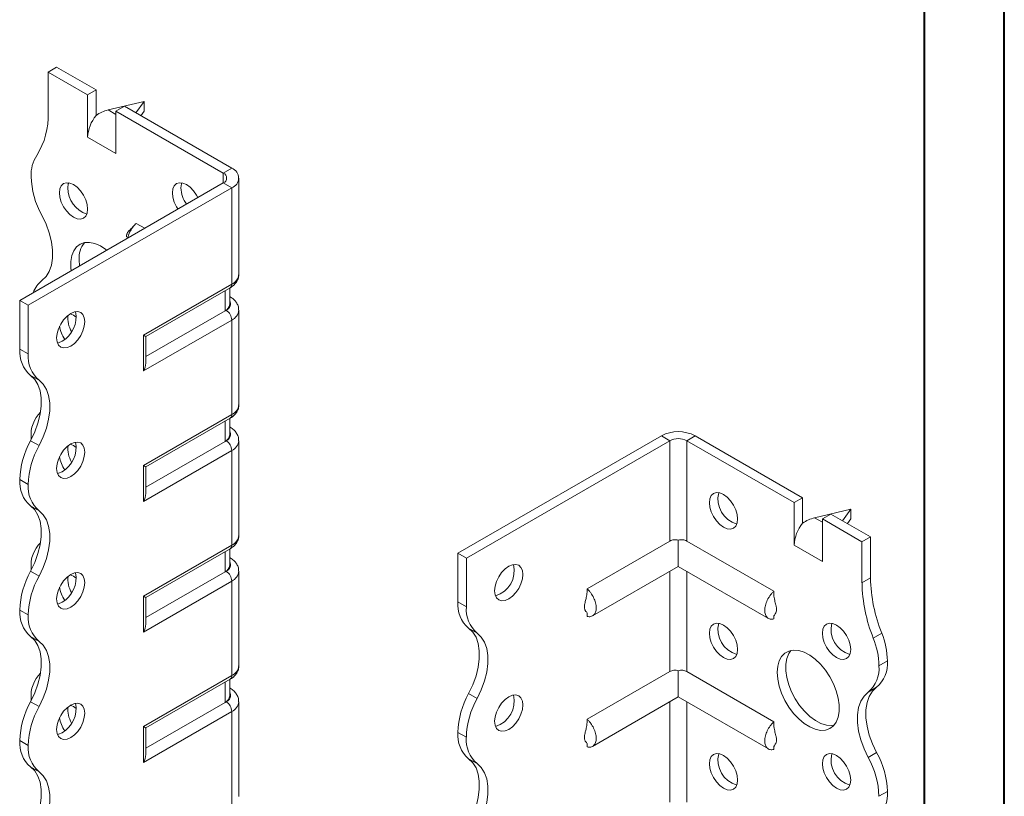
# Model space of a CAD drawing. Header units: millimetres. Extents: x 0 to 210, y 0 to 297.
# Tile 4 of 6: x 148 to 210, y 112 to 160. Entities that reach past the tile are written whole.
import ezdxf

# ---------------------------------------------------------------- set-up
doc = ezdxf.new("R2010")
doc.units = ezdxf.units.MM

msp = doc.modelspace()

# ---------------------------------------------------------------- linework, layer by layer
at = {"color": 7, "linetype": 'Continuous', "lineweight": 40}
for p, q in [((210.079, 0.215), (210.079, 297.215)), ((205.079, 5.215), (205.079, 292.215))]:
    msp.add_line(p, q, dxfattribs=at)
at = {"color": 7, "linetype": 'Continuous', "lineweight": 15}
for p, q in [((150.266, 157.014), (150.796, 157.32)), ((153.271, 155.892), (150.796, 157.32)), ((150.266, 157.014), (150.266, 154.45)), ((152.741, 155.585), (150.266, 157.014)), ((153.271, 155.892), (152.741, 155.585)), ((153.271, 154.299), (153.271, 155.892)), ((152.741, 152.932), (152.741, 155.585)), ((156.276, 155.177), (154.022, 154.641)), ((154.022, 154.641), (154.508, 154.361)), ((154.508, 154.565), (155.039, 154.871)), ((161.756, 150.993), (155.039, 154.871)), ((155.761, 154.454), (156.276, 155.177)), ((156.276, 155.177), (156.276, 154.565)), ((154.508, 151.911), (154.508, 154.565)), ((161.226, 150.687), (154.508, 154.565)), ((156.276, 154.565), (156.07, 154.276)), ((152.741, 152.932), (154.508, 151.911)), ((161.226, 150.687), (161.756, 150.993)), ((161.226, 150.687), (161.226, 150.075)), ((162.195, 144.359), (162.195, 150.381)), ((148.498, 142.727), (161.226, 150.075)), ((149.028, 142.421), (161.756, 149.768)), ((161.226, 150.075), (161.756, 149.768)), ((161.756, 143.747), (161.756, 149.768)), ((156.316, 147.241), (155.781, 147.549)), ((152.21, 145.276), (152.237, 144.886)), ((156.23, 140.556), (161.756, 143.747)), ((156.377, 140.472), (161.653, 143.518)), ((161.629, 142.483), (161.629, 143.504)), ((161.337, 142.075), (161.337, 143.335)), ((161.653, 142.955), (161.629, 142.968)), ((161.653, 142.955), (161.629, 142.966)), ((149.028, 142.421), (148.498, 142.727)), ((148.498, 139.686), (148.498, 142.727)), ((149.028, 139.379), (149.028, 142.421)), ((161.337, 142.075), (156.377, 139.212)), ((161.403, 142.113), (161.337, 142.075)), ((162.195, 136.193), (162.195, 142.113)), ((161.756, 141.501), (156.23, 138.311)), ((161.756, 135.581), (161.756, 141.501)), ((156.23, 138.311), (156.23, 140.556)), ((156.377, 138.804), (156.377, 140.472)), ((148.498, 139.686), (149.028, 139.379)), ((149.704, 137.728), (149.173, 138.034)), ((156.23, 132.391), (161.756, 135.581)), ((156.377, 132.306), (161.653, 135.352)), ((161.337, 133.91), (161.337, 135.17)), ((161.629, 134.318), (161.629, 135.339)), ((161.653, 134.789), (161.629, 134.802)), ((161.653, 134.789), (161.629, 134.8)), ((149.173, 133.951), (149.704, 133.645)), ((149.205, 134.151), (149.208, 134.016)), ((161.337, 133.91), (156.377, 131.047)), ((161.403, 133.948), (161.337, 133.91)), ((162.195, 128.028), (162.195, 133.948)), ((175.898, 126.909), (188.626, 134.257)), ((176.429, 126.603), (189.157, 133.951)), ((189.157, 133.951), (188.626, 134.257)), ((189.157, 133.951), (189.157, 127.67)), ((190.217, 133.951), (190.748, 134.257)), ((190.217, 127.67), (190.217, 133.951)), ((190.217, 133.951), (196.935, 130.073)), ((190.748, 134.257), (197.465, 130.379)), ((161.756, 133.336), (156.23, 130.145)), ((161.756, 127.416), (161.756, 133.336)), ((156.23, 130.145), (156.23, 132.391)), ((156.377, 130.638), (156.377, 132.306)), ((149.028, 131.214), (148.498, 131.52)), ((148.498, 131.519), (148.498, 131.52)), ((148.498, 131.519), (149.028, 131.213)), ((149.028, 131.213), (149.028, 131.214)), ((197.465, 130.379), (196.935, 130.073)), ((196.935, 127.419), (196.935, 130.073)), ((197.465, 128.786), (197.465, 130.379)), ((149.703, 129.563), (149.173, 129.869)), ((200.47, 129.664), (198.216, 129.128)), ((198.702, 129.052), (199.233, 129.358)), ((199.233, 129.358), (201.708, 127.93)), ((199.955, 128.942), (200.47, 129.664)), ((200.47, 129.664), (200.47, 129.052)), ((198.216, 129.128), (198.702, 128.848)), ((198.702, 126.398), (198.702, 129.052)), ((198.702, 129.052), (201.177, 127.623)), ((200.47, 129.052), (200.264, 128.763)), ((189.157, 127.67), (183.984, 124.684)), ((189.687, 127.724), (189.687, 126.087)), ((190.217, 127.67), (195.662, 124.527)), ((201.177, 127.623), (201.708, 127.93)), ((201.177, 127.623), (201.177, 125.059)), ((201.708, 127.93), (201.708, 125.366)), ((156.23, 124.226), (161.756, 127.416)), ((156.377, 124.141), (161.653, 127.187)), ((161.337, 125.744), (161.337, 127.004)), ((161.629, 126.153), (161.629, 127.173)), ((175.898, 126.909), (176.429, 126.603)), ((175.898, 123.868), (175.898, 126.909)), ((196.935, 127.419), (198.702, 126.398)), ((161.653, 126.624), (161.629, 126.637)), ((161.653, 126.624), (161.629, 126.635)), ((176.429, 123.561), (176.429, 126.603)), ((149.173, 125.786), (149.704, 125.479)), ((149.205, 125.985), (149.208, 125.851)), ((161.337, 125.744), (156.377, 122.881)), ((161.403, 125.783), (161.337, 125.744)), ((162.195, 119.863), (162.195, 125.783)), ((184.322, 122.99), (189.687, 126.087)), ((189.157, 125.781), (189.157, 119.505)), ((189.687, 126.087), (195.324, 122.832)), ((190.217, 119.505), (190.217, 125.781)), ((161.756, 125.17), (156.23, 121.98)), ((161.756, 119.25), (161.756, 125.17)), ((201.177, 125.059), (201.708, 125.366)), ((156.23, 121.98), (156.23, 124.226)), ((156.377, 122.473), (156.377, 124.141)), ((175.898, 123.868), (176.429, 123.561)), ((149.028, 123.048), (148.498, 123.354)), ((148.498, 123.354), (149.028, 123.048)), ((148.498, 123.354), (148.498, 123.354)), ((183.984, 123.179), (183.984, 122.956)), ((149.028, 123.048), (149.028, 123.048)), ((195.662, 123.016), (195.662, 122.799)), ((177.104, 121.91), (176.574, 122.216)), ((149.703, 121.397), (149.173, 121.703)), ((201.884, 121.596), (202.415, 121.902)), ((202.238, 119.867), (202.768, 120.173)), ((189.157, 119.505), (183.984, 116.519)), ((189.687, 119.559), (189.687, 117.921)), ((190.217, 119.505), (195.662, 116.362)), ((156.23, 116.06), (161.756, 119.25)), ((156.377, 115.976), (161.653, 119.021)), ((161.629, 117.987), (161.629, 119.008)), ((161.337, 117.579), (161.337, 118.839)), ((161.653, 118.458), (161.629, 118.472)), ((161.653, 118.458), (161.629, 118.469)), ((202.093, 118.521), (201.563, 118.215)), ((149.205, 117.82), (149.205, 117.819)), ((149.205, 117.819), (149.208, 117.685)), ((176.574, 118.133), (177.104, 117.827)), ((184.322, 114.824), (189.687, 117.921)), ((189.687, 117.921), (195.324, 114.667)), ((149.173, 117.62), (149.704, 117.314)), ((161.337, 117.579), (156.377, 114.716)), ((161.403, 117.617), (161.337, 117.579)), ((162.195, 111.697), (162.195, 117.617)), ((189.157, 117.615), (189.157, 111.339)), ((190.217, 111.339), (190.217, 117.615)), ((161.756, 117.005), (156.23, 113.815)), ((161.756, 111.085), (161.756, 117.005)), ((156.23, 113.815), (156.23, 116.06)), ((156.377, 114.307), (156.377, 115.976)), ((149.028, 114.883), (148.498, 115.189)), ((148.498, 115.189), (149.028, 114.882)), ((148.498, 115.189), (148.498, 115.189)), ((176.429, 115.396), (175.898, 115.702)), ((175.898, 115.701), (175.898, 115.702)), ((175.898, 115.701), (176.429, 115.395)), ((176.429, 115.395), (176.429, 115.396)), ((149.028, 114.882), (149.028, 114.883)), ((183.984, 115.013), (183.984, 114.79)), ((195.662, 114.851), (195.662, 114.633)), ((177.104, 113.745), (176.573, 114.051)), ((201.563, 114.132), (202.093, 114.438)), ((149.703, 113.232), (149.173, 113.538)), ((202.768, 112.008), (202.238, 111.702)), ((202.238, 111.701), (202.768, 112.007)), ((202.238, 111.702), (202.238, 111.701)), ((202.768, 112.008), (202.768, 112.007))]:
    msp.add_line(p, q, dxfattribs=at)
at = {"color": 7, "linetype": 'Continuous', "lineweight": 15, "flags": 128}
for points in [[(152.741, 148.441), (152.71, 148.722), (152.622, 149.019), (152.482, 149.312), (152.299, 149.58), (152.085, 149.805), (151.857, 149.972), (151.628, 150.069), (151.415, 150.09), (151.232, 150.033), (151.091, 149.903), (151.003, 149.708), (150.973, 149.461), (151.003, 149.18), (151.091, 148.882), (151.232, 148.59), (151.415, 148.322), (151.628, 148.097), (151.857, 147.93), (152.085, 147.833), (152.299, 147.812), (152.482, 147.868), (152.622, 147.999), (152.71, 148.194), (152.741, 148.441)], [(151.556, 150.084), (151.533, 150.014), (151.503, 149.767)], [(159.635, 149.156), (159.553, 149.313), (159.37, 149.58), (159.156, 149.805), (158.928, 149.972), (158.699, 150.07), (158.486, 150.091), (158.303, 150.034), (158.162, 149.904), (158.074, 149.709), (158.044, 149.462), (158.074, 149.18), (158.162, 148.883), (158.303, 148.591), (158.397, 148.442)], [(158.627, 150.085), (158.604, 150.015), (158.574, 149.768)], [(149.88, 143.968), (150.14, 144.213), (150.341, 144.536), (150.478, 144.927), (150.547, 145.376), (150.547, 145.872), (150.478, 146.402), (150.341, 146.951), (150.14, 147.505), (149.88, 148.051)], [(153.949, 145.874), (153.885, 145.922), (153.537, 146.141), (153.192, 146.287), (152.86, 146.354), (152.553, 146.34), (152.281, 146.246), (152.051, 146.076), (151.872, 145.833), (151.75, 145.527), (151.688, 145.167), (151.688, 144.764), (151.707, 144.58)], [(151.68, 141.91), (151.451, 141.743), (151.238, 141.518), (151.055, 141.25), (150.914, 140.958), (150.826, 140.661), (150.796, 140.379), (150.826, 140.133), (150.914, 139.937), (151.055, 139.807), (151.238, 139.75), (151.451, 139.772), (151.68, 139.869), (151.909, 140.036), (152.122, 140.261), (152.305, 140.529), (152.445, 140.821), (152.534, 141.118), (152.564, 141.4), (152.534, 141.647), (152.445, 141.842), (152.305, 141.972), (152.122, 142.029), (151.909, 142.008), (151.68, 141.91)], [(152.033, 141.684), (151.857, 141.806), (151.655, 141.896)], [(151.15, 140.175), (150.921, 140.078), (150.849, 140.062)], [(149.173, 138.034), (149.433, 137.788), (149.634, 137.466), (149.77, 137.075), (149.84, 136.625), (149.84, 136.129), (149.77, 135.6), (149.634, 135.051), (149.433, 134.496), (149.173, 133.951)], [(149.704, 133.645), (149.963, 134.19), (150.164, 134.744), (150.301, 135.294), (150.37, 135.823), (150.37, 136.319), (150.301, 136.769), (150.164, 137.16), (149.963, 137.482), (149.704, 137.728)], [(151.68, 133.745), (151.451, 133.578), (151.238, 133.353), (151.055, 133.085), (150.914, 132.793), (150.826, 132.495), (150.796, 132.214), (150.826, 131.967), (150.914, 131.772), (151.055, 131.642), (151.238, 131.585), (151.451, 131.606), (151.68, 131.703), (151.909, 131.87), (152.122, 132.095), (152.305, 132.363), (152.445, 132.656), (152.534, 132.953), (152.564, 133.234), (152.534, 133.481), (152.445, 133.676), (152.305, 133.807), (152.122, 133.863), (151.909, 133.842), (151.68, 133.745)], [(152.033, 133.518), (151.857, 133.641), (151.655, 133.73)], [(151.15, 132.01), (150.921, 131.912), (150.849, 131.897)], [(191.631, 130.072), (191.662, 130.319), (191.75, 130.514), (191.89, 130.644), (192.073, 130.701), (192.287, 130.68), (192.515, 130.583), (192.744, 130.416), (192.957, 130.191), (193.14, 129.923), (193.281, 129.63), (193.369, 129.333), (193.399, 129.052), (193.369, 128.805), (193.281, 128.61), (193.14, 128.479), (192.957, 128.423), (192.744, 128.444), (192.515, 128.541), (192.287, 128.708), (192.073, 128.933), (191.89, 129.201), (191.75, 129.493), (191.662, 129.791), (191.631, 130.072)], [(149.173, 129.869), (149.433, 129.623), (149.633, 129.301), (149.77, 128.91), (149.84, 128.46), (149.84, 127.964), (149.77, 127.434), (149.634, 126.885), (149.433, 126.331), (149.173, 125.786)], [(149.704, 125.479), (149.963, 126.025), (150.164, 126.579), (150.301, 127.128), (150.37, 127.658), (150.37, 128.154), (150.301, 128.603), (150.164, 128.995), (149.963, 129.317), (149.703, 129.563)], [(151.68, 125.579), (151.451, 125.413), (151.238, 125.188), (151.055, 124.92), (150.914, 124.627), (150.826, 124.33), (150.796, 124.048), (150.826, 123.802), (150.914, 123.607), (151.055, 123.476), (151.238, 123.42), (151.451, 123.441), (151.68, 123.538), (151.909, 123.705), (152.122, 123.93), (152.305, 124.198), (152.445, 124.49), (152.534, 124.787), (152.564, 125.069), (152.534, 125.316), (152.445, 125.511), (152.305, 125.641), (152.122, 125.698), (151.909, 125.677), (151.68, 125.579)], [(179.08, 126.092), (178.852, 125.925), (178.638, 125.7), (178.455, 125.433), (178.315, 125.14), (178.227, 124.843), (178.196, 124.561), (178.227, 124.315), (178.315, 124.119), (178.455, 123.989), (178.638, 123.933), (178.852, 123.954), (179.08, 124.051), (179.309, 124.218), (179.522, 124.443), (179.705, 124.711), (179.846, 125.003), (179.934, 125.3), (179.964, 125.582), (179.934, 125.829), (179.846, 126.024), (179.705, 126.154), (179.522, 126.211), (179.309, 126.19), (179.08, 126.092)], [(152.033, 125.353), (151.857, 125.475), (151.655, 125.565)], [(151.15, 123.844), (150.921, 123.747), (150.849, 123.731)], [(176.574, 118.133), (176.833, 118.678), (177.034, 119.233), (177.171, 119.782), (177.24, 120.311), (177.24, 120.807), (177.171, 121.257), (177.034, 121.648), (176.833, 121.971), (176.574, 122.216)], [(191.631, 121.907), (191.662, 122.154), (191.75, 122.349), (191.89, 122.479), (192.073, 122.536), (192.287, 122.514), (192.515, 122.417), (192.744, 122.25), (192.957, 122.025), (193.14, 121.757), (193.281, 121.465), (193.369, 121.168), (193.399, 120.886), (193.369, 120.639), (193.281, 120.444), (193.14, 120.314), (192.957, 120.257), (192.744, 120.279), (192.515, 120.376), (192.287, 120.543), (192.073, 120.768), (191.89, 121.036), (191.75, 121.328), (191.662, 121.625), (191.631, 121.907)], [(198.702, 121.907), (198.733, 122.154), (198.821, 122.349), (198.961, 122.48), (199.144, 122.536), (199.358, 122.515), (199.586, 122.418), (199.815, 122.251), (200.028, 122.026), (200.211, 121.758), (200.352, 121.466), (200.44, 121.168), (200.47, 120.887), (200.44, 120.64), (200.352, 120.445), (200.211, 120.315), (200.028, 120.258), (199.815, 120.279), (199.586, 120.376), (199.358, 120.543), (199.144, 120.768), (198.961, 121.036), (198.821, 121.329), (198.733, 121.626), (198.702, 121.907)], [(149.173, 121.703), (149.433, 121.458), (149.633, 121.135), (149.77, 120.744), (149.84, 120.295), (149.84, 119.799), (149.77, 119.269), (149.634, 118.72), (149.433, 118.165), (149.173, 117.62)], [(149.704, 117.314), (149.963, 117.859), (150.164, 118.414), (150.301, 118.963), (150.37, 119.492), (150.37, 119.989), (150.301, 120.438), (150.164, 120.829), (149.963, 121.152), (149.703, 121.397)], [(177.104, 117.827), (177.363, 118.372), (177.564, 118.926), (177.701, 119.476), (177.77, 120.005), (177.77, 120.501), (177.701, 120.951), (177.564, 121.342), (177.363, 121.664), (177.104, 121.91)], [(195.874, 119.458), (195.905, 119.84), (195.998, 120.175), (196.149, 120.45), (196.354, 120.658), (196.606, 120.79), (196.897, 120.844), (197.218, 120.817), (197.558, 120.711), (197.906, 120.528), (198.251, 120.274), (198.583, 119.959), (198.89, 119.591), (199.162, 119.182), (199.392, 118.747), (199.571, 118.298), (199.693, 117.85), (199.755, 117.418), (199.755, 117.016), (199.693, 116.655), (199.571, 116.349), (199.392, 116.107), (199.162, 115.936), (198.89, 115.843), (198.583, 115.829), (198.251, 115.896), (197.906, 116.041), (197.558, 116.26), (197.218, 116.546), (196.897, 116.89), (196.606, 117.279), (196.354, 117.703), (196.149, 118.147), (195.998, 118.597), (195.905, 119.039), (195.874, 119.458)], [(196.735, 120.825), (196.597, 120.627), (196.474, 120.321), (196.412, 119.96), (196.412, 119.558), (196.474, 119.126), (196.597, 118.678), (196.776, 118.229), (197.005, 117.794), (197.278, 117.386), (197.585, 117.018), (197.916, 116.702), (198.262, 116.448), (198.61, 116.265), (198.95, 116.159), (199.27, 116.132), (199.433, 116.151)], [(202.093, 118.521), (201.834, 118.276), (201.633, 117.953), (201.496, 117.562), (201.426, 117.112), (201.426, 116.616), (201.496, 116.087), (201.633, 115.537), (201.834, 114.983), (202.093, 114.438)], [(179.08, 117.927), (178.852, 117.76), (178.638, 117.535), (178.455, 117.267), (178.315, 116.975), (178.227, 116.678), (178.196, 116.396), (178.227, 116.149), (178.315, 115.954), (178.455, 115.824), (178.638, 115.767), (178.852, 115.788), (179.08, 115.886), (179.309, 116.052), (179.522, 116.277), (179.705, 116.545), (179.846, 116.838), (179.934, 117.135), (179.964, 117.416), (179.934, 117.663), (179.846, 117.858), (179.705, 117.989), (179.522, 118.045), (179.309, 118.024), (179.08, 117.927)], [(201.563, 114.132), (201.303, 114.677), (201.102, 115.231), (200.966, 115.78), (200.896, 116.31), (200.896, 116.806), (200.965, 117.256), (201.102, 117.647), (201.303, 117.969), (201.563, 118.215)], [(151.68, 117.414), (151.451, 117.247), (151.238, 117.022), (151.055, 116.754), (150.914, 116.462), (150.826, 116.165), (150.796, 115.883), (150.826, 115.636), (150.914, 115.441), (151.055, 115.311), (151.238, 115.254), (151.451, 115.275), (151.68, 115.373), (151.909, 115.539), (152.122, 115.765), (152.305, 116.032), (152.445, 116.325), (152.534, 116.622), (152.564, 116.904), (152.534, 117.15), (152.445, 117.346), (152.305, 117.476), (152.122, 117.532), (151.909, 117.511), (151.68, 117.414)], [(152.033, 117.187), (151.857, 117.31), (151.655, 117.399)], [(151.15, 115.679), (150.921, 115.582), (150.849, 115.566)], [(176.574, 109.968), (176.833, 110.513), (177.034, 111.067), (177.171, 111.617), (177.24, 112.146), (177.24, 112.642), (177.171, 113.092), (177.034, 113.483), (176.833, 113.805), (176.573, 114.051)], [(191.631, 113.741), (191.662, 113.988), (191.75, 114.183), (191.89, 114.314), (192.073, 114.37), (192.287, 114.349), (192.515, 114.252), (192.744, 114.085), (192.957, 113.86), (193.14, 113.592), (193.281, 113.3), (193.369, 113.002), (193.399, 112.721), (193.369, 112.474), (193.281, 112.279), (193.14, 112.149), (192.957, 112.092), (192.744, 112.113), (192.515, 112.21), (192.287, 112.377), (192.073, 112.602), (191.89, 112.87), (191.75, 113.163), (191.662, 113.46), (191.631, 113.741)], [(198.702, 113.742), (198.733, 113.989), (198.821, 114.184), (198.961, 114.314), (199.144, 114.371), (199.358, 114.35), (199.586, 114.252), (199.815, 114.086), (200.028, 113.861), (200.211, 113.593), (200.352, 113.3), (200.44, 113.003), (200.47, 112.721), (200.44, 112.475), (200.352, 112.28), (200.211, 112.149), (200.028, 112.093), (199.815, 112.114), (199.586, 112.211), (199.358, 112.378), (199.144, 112.603), (198.961, 112.871), (198.821, 113.163), (198.733, 113.46), (198.702, 113.742)], [(149.173, 113.538), (149.433, 113.292), (149.633, 112.97), (149.77, 112.579), (149.84, 112.129), (149.84, 111.633), (149.77, 111.103), (149.633, 110.554), (149.433, 110), (149.173, 109.454)], [(177.104, 109.662), (177.363, 110.207), (177.564, 110.761), (177.701, 111.31), (177.77, 111.84), (177.77, 112.336), (177.701, 112.786), (177.564, 113.177), (177.363, 113.499), (177.104, 113.745)], [(149.703, 109.148), (149.963, 109.693), (150.164, 110.248), (150.301, 110.797), (150.37, 111.327), (150.37, 111.823), (150.301, 112.273), (150.164, 112.664), (149.963, 112.986), (149.703, 113.232)]]:
    msp.add_lwpolyline(points, dxfattribs=at)
at = {"color": 7, "linetype": 'Continuous', "lineweight": 15}
for centre, radius, start, end in [((145.662, 154.262), 4.608, 327.74846, 2.33871), ((155.04, 152.826), 2.302, 140.22793, 177.36071), ((151.506, 150.574), 2.303, 147.74162, 182.29833), ((161.524, 150.381), 0.655, 290.78342, 69.21658), ((154.514, 150.647), 5.312, 181.78232, 209.26309), ((161.11, 150.381), 0.327, 290.78342, 69.21658), ((153.24, 149.77), 1.737, 180.09569, 251.46791), ((160.467, 149.852), 1.894, 182.54209, 215.65471), ((153.753, 145.378), 1.547, 141.65353, 183.77236), ((161.445, 144.434), 0.754, 294.37466, 354.3052), ((150.82, 142.731), 1.553, 127.23476, 161.82827), ((161.511, 143.719), 0.246, 305.01333, 6.29885), ((161.129, 142.533), 0.503, 294.37466, 354.3052), ((161.253, 142.518), 0.431, 290.26685, 29.20572), ((150.279, 141.678), 1.737, 300.09623, 11.47264), ((153.097, 141.595), 1.589, 172.49112, 211.152), ((160.989, 141.466), 0.768, 2.60548, 57.39452), ((161.46, 142.177), 0.738, 293.67083, 355.26574), ((152.935, 141.417), 1.973, 188.68352, 214.85578), ((150.451, 139.52), 1.96, 175.16429, 229.31203), ((150.981, 139.214), 1.96, 175.16429, 229.31203), ((161.445, 136.268), 0.754, 294.37466, 354.3052), ((151.208, 134.308), 2.009, 134.71765, 184.47723), ((161.511, 135.554), 0.246, 305.01333, 6.29885), ((161.129, 134.368), 0.503, 294.37466, 354.3052), ((161.253, 134.352), 0.431, 290.26685, 29.20572), ((189.687, 132.21), 2.306, 62.60967, 117.39033), ((153.807, 131.355), 5.312, 150.73691, 178.21768), ((150.279, 133.512), 1.737, 300.09623, 11.47264), ((160.989, 133.301), 0.768, 2.60548, 57.39452), ((161.46, 134.012), 0.738, 293.67083, 355.26574), ((189.687, 132.927), 1.153, 62.60967, 117.39033), ((154.337, 131.048), 5.312, 150.73691, 178.21768), ((153.097, 133.43), 1.589, 172.49112, 211.152), ((152.935, 133.252), 1.973, 188.68352, 214.85578), ((150.45, 131.354), 1.959, 175.16254, 229.32327), ((150.98, 131.048), 1.959, 175.16254, 229.32327), ((193.814, 130.311), 1.645, 166.50195, 253.49268), ((199.235, 127.313), 2.302, 140.22793, 177.36071), ((151.208, 126.142), 2.009, 134.71765, 184.47723), ((161.445, 128.103), 0.754, 294.37466, 354.3052), ((161.511, 127.389), 0.246, 305.01333, 6.29885), ((161.253, 126.187), 0.431, 290.26685, 29.20572), ((153.807, 123.189), 5.312, 150.73691, 178.21768), ((150.279, 125.347), 1.737, 300.09623, 11.47264), ((161.129, 126.203), 0.503, 294.37466, 354.3052), ((160.989, 125.135), 0.768, 2.60548, 57.39452), ((161.46, 125.846), 0.738, 293.67083, 355.26574), ((177.782, 125.821), 1.645, 286.50732, 13.49805), ((154.337, 122.883), 5.312, 150.73691, 178.21768), ((153.097, 125.265), 1.589, 172.49112, 211.152), ((210.934, 125.247), 9.758, 181.10398, 201.97437), ((211.464, 125.554), 9.758, 181.10398, 201.97437), ((152.935, 125.086), 1.973, 188.68352, 214.85578), ((177.851, 123.702), 1.96, 175.16429, 229.31203), ((150.45, 123.189), 1.959, 175.16254, 229.32327), ((178.382, 123.396), 1.96, 175.16429, 229.31203), ((150.98, 122.883), 1.959, 175.16254, 229.32327), ((193.814, 122.146), 1.645, 166.50195, 253.49268), ((200.885, 122.147), 1.645, 166.50195, 253.49268), ((197.358, 119.77), 4.881, 1.13517, 21.97152), ((197.888, 120.076), 4.881, 1.13517, 21.97152), ((200.815, 120.007), 1.96, 310.68797, 4.83571), ((161.445, 119.937), 0.754, 294.37466, 354.3052), ((200.285, 119.701), 1.96, 310.68797, 4.83571), ((151.208, 117.977), 2.009, 134.72167, 184.47672), ((161.511, 119.223), 0.246, 305.01333, 6.29885), ((161.129, 118.037), 0.503, 294.37466, 354.3052), ((161.253, 118.021), 0.431, 290.26685, 29.20572), ((181.207, 115.537), 5.312, 150.73691, 178.21768), ((181.738, 115.231), 5.312, 150.73691, 178.21768), ((177.782, 117.656), 1.645, 286.50732, 13.49805), ((153.807, 115.024), 5.312, 150.73691, 178.21768), ((154.337, 114.718), 5.312, 150.73691, 178.21768), ((150.279, 117.181), 1.737, 300.09623, 11.47264), ((153.097, 117.099), 1.589, 172.49112, 211.152), ((160.989, 116.97), 0.768, 2.60548, 57.39452), ((161.46, 117.681), 0.738, 293.67083, 355.26574), ((152.935, 116.921), 1.973, 188.68352, 214.85578), ((150.45, 115.023), 1.959, 175.16254, 229.32327), ((177.85, 115.536), 1.959, 175.16254, 229.32327), ((178.38, 115.23), 1.959, 175.16254, 229.32327), ((150.98, 114.717), 1.959, 175.16254, 229.32327), ((193.814, 113.981), 1.645, 166.50195, 253.49268), ((200.885, 113.981), 1.645, 166.50195, 253.49268), ((196.932, 111.536), 5.308, 1.78273, 29.26742), ((197.463, 111.843), 5.308, 1.78273, 29.26742), ((200.815, 111.842), 1.96, 310.68797, 4.83571)]:
    msp.add_arc(centre, radius, start, end, dxfattribs=at)
for centre, major_axis, ratio, start_param, end_param in [((154.022, 153.416), (1.39, 0.796), 0.717477, 1.181016, 1.704614), ((155.877, 140.76), (0.5, -0.289), 0.00007, 0.000041, 0.785439), ((155.877, 138.515), (0.354, 0.612), 0.577335, 4.71243, 5.497828), ((155.877, 132.595), (0.5, -0.289), 0.00007, 0.000041, 0.785439), ((155.877, 130.35), (0.354, 0.612), 0.577335, 4.71243, 5.497828), ((198.216, 127.904), (1.39, 0.796), 0.717477, 1.181016, 1.704614), ((155.877, 124.43), (0.5, -0.289), 0.00007, 0.000041, 0.785439), ((155.877, 122.184), (0.354, 0.612), 0.577335, 4.71243, 5.497828), ((155.877, 116.264), (0.5, -0.289), 0.00007, 0.000041, 0.785439), ((155.877, 114.019), (0.354, 0.612), 0.577335, 4.71243, 5.497828)]:
    msp.add_ellipse(centre, major_axis=major_axis, ratio=ratio, start_param=start_param, end_param=end_param, dxfattribs=at)
for points, knots in [([(155.625, 147.395), (155.591, 147.354), (155.522, 147.271), (155.395, 147.153), (155.294, 147.046), (155.227, 146.943), (155.199, 146.881), (155.186, 146.841), (155.178, 146.803), (155.175, 146.767), (155.176, 146.736), (155.18, 146.71), (155.187, 146.692), (155.192, 146.69), (155.195, 146.688)], [0, 0, 0, 0, 0.166886, 0.344882, 0.596682, 0.711409, 0.755274, 0.792282, 0.824827, 0.855782, 0.888001, 0.923721, 0.961115, 1, 1, 1, 1]), ([(155.781, 147.549), (155.725, 147.494), (155.587, 147.357), (155.405, 147.076), (155.282, 146.808), (155.261, 146.664), (155.255, 146.628)], [0, 0, 0, 0, 0.225912, 0.558443, 0.890983, 1, 1, 1, 1]), ([(161.653, 143.518), (161.704, 143.55), (161.833, 143.631), (162.001, 143.796), (162.131, 144.012), (162.196, 144.206), (162.188, 144.321), (162.186, 144.355)], [0, 0, 0, 0, 0.16892, 0.426669, 0.66789, 0.900704, 1, 1, 1, 1]), ([(162.186, 142.117), (162.187, 142.167), (162.189, 142.3), (162.11, 142.504), (161.971, 142.711), (161.81, 142.857), (161.694, 142.929), (161.653, 142.955)], [0, 0, 0, 0, 0.144519, 0.382799, 0.618771, 0.865416, 1, 1, 1, 1]), ([(161.653, 135.352), (161.704, 135.384), (161.833, 135.466), (162.001, 135.63), (162.131, 135.847), (162.196, 136.04), (162.188, 136.155), (162.186, 136.19)], [0, 0, 0, 0, 0.16892, 0.426669, 0.66789, 0.900704, 1, 1, 1, 1]), ([(162.186, 133.951), (162.187, 134.001), (162.189, 134.134), (162.11, 134.339), (161.971, 134.545), (161.81, 134.692), (161.694, 134.764), (161.653, 134.789)], [0, 0, 0, 0, 0.144519, 0.382799, 0.618771, 0.865416, 1, 1, 1, 1]), ([(161.653, 127.187), (161.704, 127.219), (161.833, 127.3), (162.001, 127.465), (162.131, 127.682), (162.196, 127.875), (162.188, 127.99), (162.186, 128.024)], [0, 0, 0, 0, 0.16892, 0.426669, 0.66789, 0.900704, 1, 1, 1, 1]), ([(189.687, 127.724), (189.641, 127.739), (189.592, 127.748), (189.497, 127.756), (189.45, 127.755), (189.312, 127.739), (189.228, 127.711), (189.157, 127.67)], [0, 0, 0, 0, 0.25, 0.25, 0.5, 0.5, 1, 1, 1, 1]), ([(190.217, 127.67), (190.182, 127.691), (190.143, 127.708), (190.06, 127.734), (190.016, 127.744), (189.924, 127.755), (189.877, 127.756), (189.781, 127.748), (189.733, 127.739), (189.687, 127.724)], [0, 0, 0, 0, 0.25, 0.25, 0.5, 0.5, 0.75, 0.75, 1, 1, 1, 1]), ([(162.186, 125.786), (162.187, 125.836), (162.189, 125.969), (162.11, 126.173), (161.971, 126.38), (161.81, 126.526), (161.694, 126.598), (161.653, 126.624)], [0, 0, 0, 0, 0.144519, 0.382799, 0.618771, 0.865416, 1, 1, 1, 1]), ([(183.984, 124.48), (183.971, 124.363), (183.948, 124.164), (183.878, 123.925), (183.838, 123.747), (183.815, 123.594), (183.82, 123.461), (183.844, 123.372), (183.882, 123.291), (183.949, 123.227), (183.972, 123.183), (183.984, 123.16)], [0, 0, 0, 0, 0.1835039, 0.3119402, 0.3867433, 0.4677443, 0.5601769, 0.6132004, 0.6741999, 0.8246021, 1, 1, 1, 1]), ([(183.984, 122.956), (184.024, 122.945), (184.064, 122.94), (184.141, 122.937), (184.178, 122.94), (184.246, 122.955), (184.279, 122.967), (184.339, 122.998), (184.368, 123.019), (184.418, 123.067), (184.44, 123.095), (184.479, 123.158), (184.496, 123.193), (184.523, 123.27), (184.533, 123.311), (184.546, 123.398), (184.55, 123.445), (184.55, 123.542), (184.546, 123.592), (184.533, 123.695), (184.523, 123.748), (184.483, 123.909), (184.444, 124.018), (184.342, 124.231), (184.282, 124.333), (184.177, 124.476), (184.141, 124.522), (184.064, 124.607), (184.024, 124.647), (183.984, 124.684)], [0, 0, 0, 0, 0.0625, 0.0625, 0.125, 0.125, 0.1875, 0.1875, 0.25, 0.25, 0.3125, 0.3125, 0.375, 0.375, 0.4375, 0.4375, 0.5, 0.5, 0.5625, 0.5625, 0.625, 0.625, 0.75, 0.75, 0.875, 0.875, 0.9375, 0.9375, 1, 1, 1, 1]), ([(195.662, 124.527), (195.622, 124.49), (195.582, 124.45), (195.506, 124.365), (195.469, 124.319), (195.4, 124.225), (195.368, 124.176), (195.307, 124.074), (195.279, 124.021), (195.228, 123.915), (195.206, 123.861), (195.167, 123.753), (195.15, 123.699), (195.123, 123.592), (195.113, 123.539), (195.1, 123.436), (195.096, 123.385), (195.096, 123.24), (195.11, 123.151), (195.163, 122.998), (195.202, 122.934), (195.304, 122.837), (195.364, 122.805), (195.468, 122.783), (195.505, 122.78), (195.582, 122.783), (195.622, 122.788), (195.662, 122.799)], [0, 0, 0, 0, 0.0625, 0.0625, 0.125, 0.125, 0.1875, 0.1875, 0.25, 0.25, 0.3125, 0.3125, 0.375, 0.375, 0.4375, 0.4375, 0.5, 0.5, 0.625, 0.625, 0.75, 0.75, 0.875, 0.875, 0.9375, 0.9375, 1, 1, 1, 1]), ([(195.667, 123.005), (195.67, 123.005), (195.676, 123.006), (195.724, 123.065), (195.786, 123.168), (195.821, 123.279), (195.829, 123.381), (195.824, 123.497), (195.788, 123.695), (195.703, 123.977), (195.676, 124.201), (195.662, 124.323)], [0, 0, 0, 0, 0.08308, 0.205474, 0.329774, 0.435047, 0.48189, 0.527082, 0.637091, 0.80214, 1, 1, 1, 1]), ([(161.653, 119.021), (161.704, 119.054), (161.833, 119.135), (162.001, 119.299), (162.131, 119.516), (162.196, 119.709), (162.188, 119.824), (162.186, 119.859)], [0, 0, 0, 0, 0.16892, 0.426669, 0.66789, 0.900704, 1, 1, 1, 1]), ([(189.687, 119.559), (189.641, 119.573), (189.592, 119.582), (189.497, 119.591), (189.45, 119.59), (189.312, 119.574), (189.228, 119.546), (189.157, 119.505)], [0, 0, 0, 0, 0.25, 0.25, 0.5, 0.5, 1, 1, 1, 1]), ([(190.217, 119.505), (190.182, 119.525), (190.143, 119.542), (190.06, 119.569), (190.016, 119.579), (189.879, 119.595), (189.781, 119.588), (189.687, 119.559)], [0, 0, 0, 0, 0.25, 0.25, 0.5, 0.5, 1, 1, 1, 1]), ([(162.186, 117.62), (162.187, 117.671), (162.189, 117.804), (162.11, 118.008), (161.971, 118.215), (161.81, 118.361), (161.694, 118.433), (161.653, 118.458)], [0, 0, 0, 0, 0.144519, 0.382799, 0.618771, 0.865416, 1, 1, 1, 1]), ([(183.984, 114.79), (184.024, 114.78), (184.064, 114.774), (184.141, 114.772), (184.178, 114.775), (184.246, 114.79), (184.279, 114.801), (184.339, 114.833), (184.368, 114.853), (184.418, 114.902), (184.44, 114.929), (184.479, 114.992), (184.496, 115.028), (184.523, 115.104), (184.533, 115.145), (184.546, 115.233), (184.55, 115.279), (184.55, 115.376), (184.546, 115.426), (184.533, 115.529), (184.523, 115.583), (184.483, 115.744), (184.444, 115.852), (184.342, 116.066), (184.282, 116.168), (184.177, 116.311), (184.141, 116.356), (184.064, 116.442), (184.024, 116.481), (183.984, 116.519)], [0, 0, 0, 0, 0.0625, 0.0625, 0.125, 0.125, 0.1875, 0.1875, 0.25, 0.25, 0.3125, 0.3125, 0.375, 0.375, 0.4375, 0.4375, 0.5, 0.5, 0.5625, 0.5625, 0.625, 0.625, 0.75, 0.75, 0.875, 0.875, 0.9375, 0.9375, 1, 1, 1, 1]), ([(183.984, 116.315), (183.971, 116.198), (183.948, 115.999), (183.878, 115.76), (183.838, 115.581), (183.815, 115.429), (183.82, 115.296), (183.844, 115.206), (183.882, 115.125), (183.949, 115.062), (183.972, 115.018), (183.984, 114.994)], [0, 0, 0, 0, 0.183504, 0.31194, 0.386743, 0.467744, 0.560177, 0.6132, 0.6742, 0.824602, 1, 1, 1, 1]), ([(195.662, 116.362), (195.622, 116.324), (195.582, 116.285), (195.506, 116.2), (195.469, 116.154), (195.4, 116.059), (195.368, 116.01), (195.307, 115.909), (195.279, 115.856), (195.228, 115.749), (195.206, 115.696), (195.167, 115.588), (195.15, 115.533), (195.123, 115.426), (195.113, 115.374), (195.1, 115.271), (195.096, 115.22), (195.096, 115.074), (195.11, 114.986), (195.163, 114.832), (195.202, 114.769), (195.304, 114.672), (195.364, 114.64), (195.468, 114.618), (195.505, 114.615), (195.582, 114.617), (195.622, 114.623), (195.662, 114.633)], [0, 0, 0, 0, 0.0625, 0.0625, 0.125, 0.125, 0.1875, 0.1875, 0.25, 0.25, 0.3125, 0.3125, 0.375, 0.375, 0.4375, 0.4375, 0.5, 0.5, 0.625, 0.625, 0.75, 0.75, 0.875, 0.875, 0.9375, 0.9375, 1, 1, 1, 1]), ([(195.667, 114.84), (195.67, 114.84), (195.676, 114.84), (195.724, 114.9), (195.786, 115.003), (195.821, 115.113), (195.829, 115.215), (195.824, 115.331), (195.788, 115.529), (195.703, 115.811), (195.676, 116.035), (195.662, 116.158)], [0, 0, 0, 0, 0.08308, 0.205474, 0.329774, 0.435047, 0.48189, 0.527082, 0.637091, 0.80214, 1, 1, 1, 1])]:
    msp.add_open_spline(points, degree=3, knots=knots, dxfattribs=at)
for points in [[(183.984, 124.684), (183.984, 124.616), (183.984, 124.548), (183.984, 124.48)], [(195.662, 124.527), (195.662, 124.459), (195.662, 124.391), (195.662, 124.323)], [(183.984, 116.519), (183.984, 116.451), (183.984, 116.383), (183.984, 116.315)], [(195.662, 116.362), (195.662, 116.293), (195.662, 116.225), (195.662, 116.158)]]:
    msp.add_open_spline(points, degree=3, dxfattribs=at)

doc.saveas('drawing.dxf')
